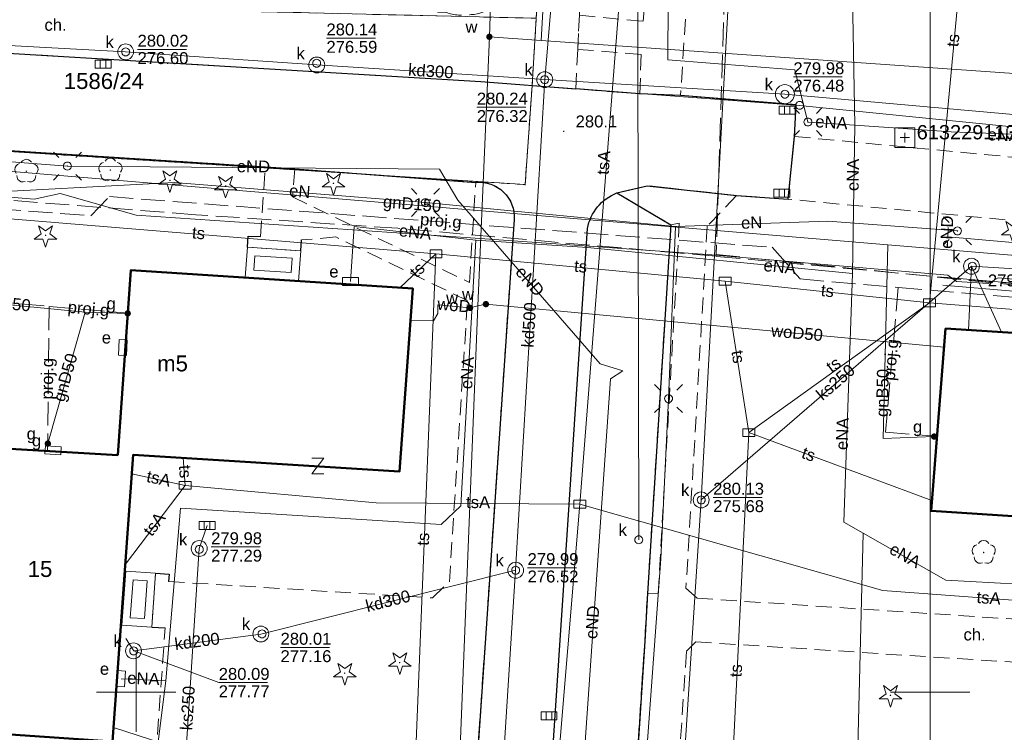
# Model space of a CAD drawing. Extents: x 0 to 6568752, y 0 to 5584302.
# Tile 10 of 58: x 6568343 to 6568405, y 5584047 to 5584092. Entities that reach past the tile are written whole.
import ezdxf
from ezdxf.enums import TextEntityAlignment as Align

# ---------------------------------------------------------------- set-up
doc = ezdxf.new("R2010")
doc.units = 0
doc.header["$PDSIZE"] = 0.75
for name, pattern in [('PRZER1-1', [1, 0.5, -0.5]), ('PRZER2-1', [1.5, 1, -0.5]), ('PRZER3-1', [2, 1.5, -0.5])]:
    doc.linetypes.add(name, pattern=pattern)
doc.layers.get('0').update_dxf_attribs({"linetype": 'CONTINUOUS'})
doc.layers.get('Defpoints').update_dxf_attribs({"linetype": 'CONTINUOUS'})
for name, color, linetype, lineweight in [('EGBT', 7, 'CONTINUOUS', 18), ('EGBU', 7, 'CONTINUOUS', 50), ('EGBU_O', 7, 'CONTINUOUS', 50), ('EGDE', 7, 'CONTINUOUS', 18), ('EGDE_O', 7, 'CONTINUOUS', 18), ('EGPG', 7, 'CONTINUOUS', 18), ('GEPADR_O', 7, 'CONTINUOUS', 18), ('GEPPHC', 7, 'CONTINUOUS', 18), ('GUPPRZ_O', 7, 'CONTINUOUS', 18), ('OSSP', 7, 'CONTINUOUS', 18), ('OSSP_O', 7, 'CONTINUOUS', 18), ('OTKC', 7, 'CONTINUOUS', 18), ('OTKC_O', 7, 'CONTINUOUS', 18), ('OTKJ', 7, 'CONTINUOUS', 18), ('OTKK', 7, 'CONTINUOUS', 25), ('OTRN', 7, 'CONTINUOUS', 13), ('OTRN_O', 7, 'CONTINUOUS', 13), ('OTWM', 7, 'CONTINUOUS', 18), ('ramka sekcji', 7, 'CONTINUOUS', 18), ('SUEO', 7, 'CONTINUOUS', 18), ('SUPK', 7, 'CONTINUOUS', 18), ('SUPW', 7, 'CONTINUOUS', 18), ('SUPW_O', 7, 'CONTINUOUS', 18)]:
    doc.layers.add(name, color=color, linetype=linetype, lineweight=lineweight)
for name, color, linetype, lineweight, true_color in [('EGUG', 7, 'CONTINUOUS', 18, 0x008000), ('OTZG', 7, 'CONTINUOUS', 18, 0x008000), ('OTZL', 7, 'CONTINUOUS', 18, 0x008000), ('SUEP', 1, 'CONTINUOUS', 18, 0xff0000), ('SUEP_O', 1, 'CONTINUOUS', 18, 0xff0000), ('SUES', 1, 'CONTINUOUS', 18, 0xff0000), ('SUES_O', 1, 'CONTINUOUS', 18, 0xff0000), ('SUGP', 7, 'CONTINUOUS', 18, 0xbfbf00), ('SUGP_O', 7, 'CONTINUOUS', 18, 0xbfbf00), ('SUGS', 7, 'CONTINUOUS', 18, 0xbfbf00), ('SUGS_O', 7, 'CONTINUOUS', 18, 0xbfbf00), ('SUGW', 7, 'CONTINUOUS', 18, 0xbfbf00), ('SUGW_O', 7, 'CONTINUOUS', 18, 0xbfbf00), ('SUKK', 7, 'CONTINUOUS', 18, 0x803300), ('SUKP', 7, 'CONTINUOUS', 18, 0x803300), ('SUKP_O', 7, 'CONTINUOUS', 18, 0x803300), ('SUKS', 7, 'CONTINUOUS', 18, 0x803300), ('SUKS_O', 7, 'CONTINUOUS', 18, 0x803300), ('SUTP', 7, 'CONTINUOUS', 18, 0xff9100), ('SUTP_O', 7, 'CONTINUOUS', 18, 0xff9100), ('SUWP', 5, 'CONTINUOUS', 18, 0x0000ff), ('SUWP_O', 5, 'CONTINUOUS', 18, 0x0000ff), ('SUWW', 5, 'CONTINUOUS', 18, 0x0000ff), ('SUWW_O', 5, 'CONTINUOUS', 18, 0x0000ff)]:
    doc.layers.add(name, color=color, linetype=linetype, lineweight=lineweight, true_color=true_color)
doc.styles.add('Arial', font='arial.ttf')
doc.styles.add('GEO-INFO', font='arial.ttf')
doc.dimstyles.get("Standard").update_dxf_attribs({"dimtxt": 0.18, "dimasz": 0.18, "dimexe": 0.18, "dimexo": 0.0625, "dimgap": 0.09, "dimtad": 0, "dimtih": 1, "dimtoh": 1, "dimdec": 4, "dimzin": 0, "dimdsep": 46, "dimtxsty": 'Standard', "dimcen": 0.09, "dimadec": 0, "dimazin": 0, "dimtfac": 1, "dimtdec": 4, "dimtofl": 0, "dimtmove": 0, "dimatfit": 3, "dimfxl": 0, "dimtolj": 1, "dimtzin": 0, "dimarcsym": 0})

# ---------------------------------------------------------------- blocks, each defined once
blk = doc.blocks.new('D_GSPRDL1')
blk.add_hatch(color=0).paths.add_polyline_path([(0, -0.045), (0.013906, -0.042798), (0.02645, -0.036406), (0.036406, -0.02645), (0.042798, -0.013906), (0.045, 0), (0.042798, 0.013906), (0.036406, 0.02645), (0.02645, 0.036406), (0.013906, 0.042798), (0, 0.045), (-0.013906, 0.042798), (-0.02645, 0.036406), (-0.036406, 0.02645), (-0.042798, 0.013906), (-0.045, 0), (-0.042798, -0.013906), (-0.036406, -0.02645), (-0.02645, -0.036406), (-0.013906, -0.042798)])
at = {"color": 0}
for points in [[(-0.324277, 0.563333), (-0.240553, 0.662679), (-0.127956, 0.727494), (0, 0.75), (0.127956, 0.727494), (0.240553, 0.662679), (0.324277, 0.563333)], [(-0.635969, -0.134326), (-0.70458, -0.024001), (-0.731429, 0.103115), (-0.713292, 0.231763), (-0.652348, 0.346501), (-0.55591, 0.433559), (-0.435555, 0.482485)], [(0.435555, 0.482485), (0.55591, 0.433559), (0.652348, 0.346501), (0.713292, 0.231763), (0.731429, 0.103115), (0.70458, -0.024001), (0.635969, -0.134326)], [(-0.068773, -0.646351), (-0.194901, -0.677512), (-0.324092, -0.663766), (-0.440839, -0.606763), (-0.531129, -0.513345), (-0.584125, -0.394725), (-0.593465, -0.265141)], [(0.593465, -0.265141), (0.584125, -0.394725), (0.531129, -0.513345), (0.440839, -0.606763), (0.324092, -0.663766), (0.194901, -0.677512), (0.068773, -0.646351)]]:
    blk.add_lwpolyline(points, dxfattribs=at)
blk = doc.blocks.new('D_GSPRDI1')
blk.add_hatch(color=0).paths.add_polyline_path([(0, -0.045), (0.013906, -0.042798), (0.02645, -0.036406), (0.036406, -0.02645), (0.042798, -0.013906), (0.045, 0), (0.042798, 0.013906), (0.036406, 0.02645), (0.02645, 0.036406), (0.013906, 0.042798), (0, 0.045), (-0.013906, 0.042798), (-0.02645, 0.036406), (-0.036406, 0.02645), (-0.042798, 0.013906), (-0.045, 0), (-0.042798, -0.013906), (-0.036406, -0.02645), (-0.02645, -0.036406), (-0.013906, -0.042798)])
at = {"color": 0}
blk.add_lwpolyline([(0.272471, 0.088531), (0.713338, -0.231778), (0.168396, -0.231778), (0, -0.750048), (-0.168396, -0.231778), (-0.713338, -0.231778), (-0.272471, 0.088531), (-0.440867, 0.606801), (0, 0.286493), (0.440867, 0.606801)], close=True, dxfattribs=at)
blk = doc.blocks.new('D_GSPWPN1')
blk.add_hatch(color=0).paths.add_polyline_path([(-0.045, 0), (-0.043467, -0.011647), (-0.038971, -0.0225), (-0.03182, -0.03182), (-0.0225, -0.038971), (-0.011647, -0.043467), (0, -0.045), (0.011647, -0.043467), (0.0225, -0.038971), (0.03182, -0.03182), (0.038971, -0.0225), (0.043467, -0.011647), (0.045, 0), (0.043467, 0.011647), (0.038971, 0.0225), (0.03182, 0.03182), (0.0225, 0.038971), (0.011647, 0.043467), (0, 0.045), (-0.011647, 0.043467), (-0.0225, 0.038971), (-0.03182, 0.03182), (-0.038971, 0.0225), (-0.043467, 0.011647)])
blk = doc.blocks.new('D_GUPIKP1_3')
at = {"color": 0}
blk.add_lwpolyline([(0.375, -0.25), (-0.375, -0.25), (-0.375, 0.25), (0.375, 0.25)], close=True, dxfattribs=at)
blk = doc.blocks.new('D_GUPWZA1')
blk.add_hatch(color=0).paths.add_polyline_path([(-0.2, 0), (-0.193185, -0.051764), (-0.173205, -0.1), (-0.141421, -0.141421), (-0.1, -0.173205), (-0.051764, -0.193185), (0, -0.2), (0.051764, -0.193185), (0.1, -0.173205), (0.141421, -0.141421), (0.173205, -0.1), (0.193185, -0.051764), (0.2, 0), (0.193185, 0.051764), (0.173205, 0.1), (0.141421, 0.141421), (0.1, 0.173205), (0.051764, 0.193185), (0, 0.2), (-0.051764, 0.193185), (-0.1, 0.173205), (-0.141421, 0.141421), (-0.173205, 0.1), (-0.193185, 0.051764)])
blk = doc.blocks.new('D_GUPESE1')
at = {"color": 0}
blk.add_lwpolyline([(-0.5, -0.25), (-0.5, 0.25), (0.5, 0.25), (0.5, -0.25)], close=True, dxfattribs=at)
blk = doc.blocks.new('D_GUPIWZ1_1')
at = {"color": 0}
blk.add_lwpolyline([(0, 0.25), (0.064705, 0.241481), (0.125, 0.216506), (0.176777, 0.176777), (0.216506, 0.125), (0.241481, 0.064705), (0.25, 0), (0.241481, -0.064705), (0.216506, -0.125), (0.176777, -0.176777), (0.125, -0.216506), (0.064705, -0.241481), (0, -0.25), (-0.064705, -0.241481), (-0.125, -0.216506), (-0.176777, -0.176777), (-0.216506, -0.125), (-0.241481, -0.064705), (-0.25, 0), (-0.241481, 0.064705), (-0.216506, 0.125), (-0.176777, 0.176777), (-0.125, 0.216506), (-0.064705, 0.241481)], close=True, dxfattribs=at)
blk = doc.blocks.new('D_GUPKKS1')
at = {"color": 0}
blk.add_lwpolyline([(0.5, -0.25), (-0.5, -0.25), (-0.5, 0.25), (0.5, 0.25)], close=True, dxfattribs=at)
for points in [[(-0.175, -0.25), (-0.175, 0.25)], [(0.175, -0.25), (0.175, 0.25)]]:
    blk.add_lwpolyline(points, dxfattribs=at)
blk = doc.blocks.new('D_GUPGSG1')
at = {"color": 0}
blk.add_lwpolyline([(-0.5, -0.25), (-0.5, 0.25), (0.5, 0.25), (0.5, -0.25)], close=True, dxfattribs=at)
blk = doc.blocks.new('D_GUPGZA1')
blk.add_hatch(color=0).paths.add_polyline_path([(-0.2, 0), (-0.193185, -0.051764), (-0.173205, -0.1), (-0.141421, -0.141421), (-0.1, -0.173205), (-0.051764, -0.193185), (0, -0.2), (0.051764, -0.193185), (0.1, -0.173205), (0.141421, -0.141421), (0.173205, -0.1), (0.193185, -0.051764), (0.2, 0), (0.193185, 0.051764), (0.173205, 0.1), (0.141421, 0.141421), (0.1, 0.173205), (0.051764, 0.193185), (0, 0.2), (-0.051764, 0.193185), (-0.1, 0.173205), (-0.141421, 0.141421), (-0.173205, 0.1), (-0.193185, 0.051764)])
blk = doc.blocks.new('D_GUPKSD1_1')
at = {"color": 0}
blk.add_lwpolyline([(0, 0.25), (0.064705, 0.241481), (0.125, 0.216506), (0.176777, 0.176777), (0.216506, 0.125), (0.241481, 0.064705), (0.25, 0), (0.241481, -0.064705), (0.216506, -0.125), (0.176777, -0.176777), (0.125, -0.216506), (0.064705, -0.241481), (0, -0.25), (-0.064705, -0.241481), (-0.125, -0.216506), (-0.176777, -0.176777), (-0.216506, -0.125), (-0.241481, -0.064705), (-0.25, 0), (-0.241481, 0.064705), (-0.216506, 0.125), (-0.176777, 0.176777), (-0.125, 0.216506), (-0.064705, 0.241481)], close=True, dxfattribs=at)
blk = doc.blocks.new('D_GEPPHC1')
at = {"color": 0}
blk.add_lwpolyline([(-0.375, 0.5), (0.375, 0.5), (-0.375, -0.5), (0.375, -0.5)], dxfattribs=at)
blk = doc.blocks.new('D_GSPSSP1')
at = {"color": 0}
blk.add_lwpolyline([(0.625, 0.625), (0.625, -0.625), (-0.625, -0.625), (-0.625, 0.625)], close=True, dxfattribs=at)
for points in [[(0.3, 0), (-0.3, 0)], [(0, 0.3), (0, -0.3)]]:
    blk.add_lwpolyline(points, dxfattribs=at)
blk = doc.blocks.new('D_GEPPGD1_2')
blk.add_hatch(color=0).paths.add_polyline_path([(0, -0.045), (0.013906, -0.042798), (0.02645, -0.036406), (0.036406, -0.02645), (0.042798, -0.013906), (0.045, 0), (0.042798, 0.013906), (0.036406, 0.02645), (0.02645, 0.036406), (0.013906, 0.042798), (0, 0.045), (-0.013906, 0.042798), (-0.02645, 0.036406), (-0.036406, 0.02645), (-0.042798, 0.013906), (-0.045, 0), (-0.042798, -0.013906), (-0.036406, -0.02645), (-0.02645, -0.036406), (-0.013906, -0.042798)])
blk = doc.blocks.new('D_GEPPGD1_1')
at = {"color": 0}
blk.add_lwpolyline([(0, 0.25), (0.077254, 0.237764), (0.146946, 0.202254), (0.202254, 0.146946), (0.237764, 0.077254), (0.25, 0), (0.237764, -0.077254), (0.202254, -0.146946), (0.146946, -0.202254), (0.077254, -0.237764), (0, -0.25), (-0.077254, -0.237764), (-0.146946, -0.202254), (-0.202254, -0.146946), (-0.237764, -0.077254), (-0.25, 0), (-0.237764, 0.077254), (-0.202254, 0.146946), (-0.146946, 0.202254), (-0.077254, 0.237764)], close=True, dxfattribs=at)
blk = doc.blocks.new('D_GUPELA2')
blk.add_hatch(color=0).paths.add_polyline_path([(-0.001087, 0.044987), (0.011881, 0.043403), (0.021281, 0.03965), (0.030065, 0.033482), (0.038133, 0.023893), (0.043117, 0.012881), (0.044986, 0.001113), (0.044323, -0.007777), (0.040557, -0.019497), (0.033417, -0.030138), (0.024849, -0.037517), (0.013788, -0.042836), (0.002013, -0.044955), (-0.00982, -0.043916), (-0.020466, -0.040077), (-0.029541, -0.033946), (-0.036867, -0.025804), (-0.04187, -0.01649), (-0.04461, -0.005909), (-0.044532, 0.006476), (-0.041285, 0.017903), (-0.034764, 0.028574), (-0.024479, 0.03776), (-0.013449, 0.042943)])
at = {"color": 0}
for points in [[(-0.883883, 0.883883), (-0.53033, 0.53033)], [(0.883883, 0.883883), (0.53033, 0.53033)], [(-0.883883, -0.883883), (-0.53033, -0.53033)], [(0.883883, -0.883883), (0.53033, -0.53033)]]:
    blk.add_lwpolyline(points, dxfattribs=at)
blk = doc.blocks.new('D_GUPELA1')
at = {"color": 0}
blk.add_lwpolyline([(0, 0.25), (0.064705, 0.241481), (0.125, 0.216506), (0.176777, 0.176777), (0.216506, 0.125), (0.241481, 0.064705), (0.25, 0), (0.241481, -0.064705), (0.216506, -0.125), (0.176777, -0.176777), (0.125, -0.216506), (0.064705, -0.241481), (0, -0.25), (-0.064705, -0.241481), (-0.125, -0.216506), (-0.176777, -0.176777), (-0.216506, -0.125), (-0.241481, -0.064705), (-0.25, 0), (-0.241481, 0.064705), (-0.216506, 0.125), (-0.176777, 0.176777), (-0.125, 0.216506), (-0.064705, 0.241481)], close=True, dxfattribs=at)
blk = doc.blocks.new('*D45')
at = {"layer": 'Defpoints', "color": 0, "lineweight": 40}
for p in [(6568647.5, 5584150), (6568650, 5584150), (0, 0)]:
    blk.add_point(p, dxfattribs=at)
at = {"layer": 'ramka sekcji', "color": 0, "lineweight": -2}
blk.add_line((6568649.938, 5584150), (6568647.5, 5584150), dxfattribs=at)
at = {"layer": 'ramka sekcji', "color": 0, "insert": (6568644.106, 5584150), "char_height": 0.75, "attachment_point": 5, "style": 'GEO-INFO'}
blk.add_mtext('\\A1;5584150.0000', dxfattribs=at)
blk = doc.blocks.new('*D46')
at = {"layer": 'Defpoints', "color": 0, "lineweight": 40}
for p in [(6568650, 5584152.5), (6568650, 5584150), (0, 0)]:
    blk.add_point(p, dxfattribs=at)
at = {"layer": 'ramka sekcji', "color": 0, "lineweight": -2}
blk.add_line((6568650, 5584150.062), (6568650, 5584152.5), dxfattribs=at)
at = {"layer": 'ramka sekcji', "color": 0, "insert": (6568650, 5584155.896), "char_height": 0.75, "attachment_point": 5, "rotation": 90, "style": 'GEO-INFO'}
blk.add_mtext('\\A1;6568650.0000', dxfattribs=at)

msp = doc.modelspace()

# ---------------------------------------------------------------- linework, layer by layer
at = {"layer": 'EGBT', "color": 0, "linetype": 'Continuous', "lineweight": 18, "elevation": 10.18}
for points in [[(6568357, 5584078.01), (6568360.36, 5584077.79), (6568360.21974, 5584075.88154), (6568356.85955, 5584076.09722)], [(6568357.46233, 5584077.47866), (6568359.8244, 5584077.324), (6568359.7574, 5584076.41224), (6568357.39516, 5584076.56387)], [(6568351.22, 5584057.48), (6568350.98, 5584054.09), (6568349.08368, 5584054.21707), (6568349.34861, 5584057.6054)], [(6568350.68581, 5584057.01468), (6568350.51643, 5584054.62219), (6568349.62157, 5584054.68215), (6568349.80854, 5584057.07346)]]:
    msp.add_lwpolyline(points, close=True, dxfattribs=at)
at = {"layer": 'EGBU', "color": 0, "linetype": 'Continuous', "lineweight": 50, "elevation": 10.18}
for points in [[(6568348.83759, 5584064.90932), (6568349.65, 5584076.56), (6568367.41, 5584075.42), (6568366.58, 5584063.9), (6568349.81, 5584064.94), (6568348.51, 5584046.88), (6568337.16, 5584047.66), (6568338.47, 5584065.53)], [(6568426.37, 5584069.51), (6568441.95, 5584068.5), (6568441.31, 5584057.09), (6568435.23, 5584057.49), (6568431.9, 5584057.7), (6568425.82, 5584058.1), (6568425.92, 5584059.77), (6568416.34, 5584060.38), (6568409.5, 5584060.81), (6568406.17, 5584061.02), (6568400.06, 5584061.41), (6568400.97, 5584072.89), (6568426.44, 5584071.26)]]:
    msp.add_lwpolyline(points, close=True, dxfattribs=at)
at = {"layer": 'EGDE', "color": 0, "linetype": 'Continuous', "elevation": 10.22}
for points in [[(6568648.59375, 5584104.42383), (6568646.521, 5584059.38927), (6568644.22449, 5584009.45582), (6568609.00522, 5584036.3441), (6568583.6998, 5584038.16817), (6568558.47556, 5584075.58605), (6568538.06756, 5584076.86319), (6568491.15577, 5584079.0589), (6568441.65482, 5584081.9513), (6568391.77674, 5584086.94902), (6568374.92948, 5584088.19204), (6568375.19, 5584092.43), (6568377.65, 5584132.3), (6568371.2, 5584132.71), (6568369.87809, 5584134.81056), (6568369.45834, 5584137.11533), (6568375.25714, 5584238.8479), (6568377.54509, 5584242.89769), (6568381.25599, 5584245.17568), (6568384.82038, 5584245.63164)], [(6568594.31055, 5583939.47691), (6568591.06023, 5583939.65534), (6568585.12694, 5583937.54872), (6568482.90911, 5583944.55214), (6568370.44353, 5583952.88368), (6568294.32233, 5583957.98331), (6568295.92847, 5583986.21622), (6568307.93382, 5584034.73468), (6568319.9193, 5584083.24287), (6568320.72616, 5584086.59352), (6568329.45932, 5584084.84591), (6568374.48985, 5584081.95589), (6568374.92948, 5584088.19204), (6568391.77674, 5584086.94902), (6568441.65482, 5584081.9513), (6568491.15577, 5584079.0589), (6568538.06756, 5584076.86319), (6568558.47556, 5584075.58605), (6568583.6998, 5584038.16817), (6568609.00522, 5584036.3441), (6568644.22449, 5584009.45582)]]:
    msp.add_lwpolyline(points, dxfattribs=at)
msp.add_lwpolyline([(6568375.19, 5584092.43), (6568374.92948, 5584088.19204), (6568374.48985, 5584081.95589), (6568329.45932, 5584084.84591), (6568320.72616, 5584086.59352), (6568322.71334, 5584094.57975), (6568345, 5584094.44), (6568344.88, 5584093.16)], close=True, dxfattribs=at)
at = {"layer": 'EGUG', "color": 0, "linetype": 'PRZER1-1', "lineweight": 18, "elevation": 10.08}
for points in [[(6568482.90911, 5583944.55214), (6568370.44353, 5583952.88368), (6568294.32233, 5583957.98331), (6568294.26523, 5583956.9825), (6568277.26098, 5583957.9935), (6568263.9809, 5583958.70246), (6568268.42617, 5584011.06381), (6568271.58328, 5584050.08752), (6568274.3496, 5584077.53529), (6568277.46122, 5584095.26675), (6568302.13672, 5584090.3243), (6568320.72616, 5584086.59352), (6568329.45932, 5584084.84591), (6568374.48985, 5584081.95589), (6568374.92948, 5584088.19204), (6568375.19, 5584092.43), (6568377.65, 5584132.3), (6568371.2, 5584132.71), (6568369.87809, 5584134.81056), (6568369.45834, 5584137.11533), (6568375.25714, 5584238.8479)], [(6568309.21068, 5584095.48584), (6568312.96342, 5584095.29418), (6568315.04175, 5584096.21103), (6568318.08182, 5584100.1005), (6568328.2783, 5584135.3346), (6568332.74, 5584135.02), (6568331.91463, 5584131.76118), (6568322.71334, 5584094.57975), (6568345, 5584094.44), (6568344.88, 5584093.16), (6568375.19, 5584092.43), (6568374.92948, 5584088.19204), (6568374.48985, 5584081.95589), (6568329.45932, 5584084.84591), (6568320.72616, 5584086.59352), (6568302.13672, 5584090.3243)]]:
    msp.add_lwpolyline(points, dxfattribs=at)
at = {"layer": 'GUPPRZ_O', "color": 0, "linetype": 'Continuous', "lineweight": 13, "elevation": 10.8, "flags": 128}
for points in [[(6568361.9762, 5584091.17926), (6568365.0562, 5584091.17926)], [(6568350.08138, 5584090.47158), (6568353.16138, 5584090.47158)], [(6568391.38588, 5584088.73603), (6568394.46588, 5584088.73603)], [(6568371.45012, 5584086.82489), (6568374.53012, 5584086.82489)], [(6568386.33, 5584062.25554), (6568389.41, 5584062.25554)], [(6568354.71557, 5584059.13902), (6568357.79557, 5584059.13902)], [(6568374.64394, 5584057.82577), (6568377.72394, 5584057.82577)], [(6568349.83768, 5584052.58981), (6568355.19131, 5584050.59552), (6568358.27131, 5584050.59552)], [(6568359.08578, 5584052.80742), (6568362.16578, 5584052.80742)]]:
    msp.add_lwpolyline(points, dxfattribs=at)
at = {"layer": 'OTKC', "color": 0, "linetype": 'PRZER2-1', "lineweight": 18, "elevation": 10.18}
for points in [[(6568406.96, 5584119.93), (6568385.14, 5584101.36), (6568384.28, 5584087.56), (6568381.72, 5584087.67), (6568381.79, 5584090.16), (6568377.8, 5584090.47), (6568377.91, 5584092.62), (6568381.93, 5584092.24), (6568384.29, 5584126.93), (6568369.6, 5584141.29), (6568369.74, 5584143.83), (6568386.41, 5584127.46), (6568392.32, 5584126.6), (6568393.35, 5584126.66), (6568412.9, 5584130.6)], [(6568416.67, 5584078.61), (6568391.05, 5584081.04), (6568391.46, 5584084.99), (6568455.29, 5584078.92)], [(6568404.95, 5584017.73), (6568381.28, 5584019.4), (6568375.12, 5584017.59), (6568374.23, 5584017), (6568374.47, 5584019.74), (6568379.98, 5584021.47), (6568382.02, 5584053.21), (6568382.19, 5584056.2), (6568382.87, 5584056.18), (6568384.2, 5584079.52), (6568383.67, 5584079.42), (6568380.27, 5584081.43), (6568382.18, 5584081.89), (6568387.8, 5584081.27), (6568385.96, 5584079.34), (6568384.62, 5584056.55), (6568385.32, 5584055.91), (6568406.09, 5584054.54)]]:
    msp.add_lwpolyline(points, dxfattribs=at)
msp.add_lwpolyline([(6568377.68, 5584087.98), (6568371.71, 5584088.44), (6568332.44, 5584090.8, -0.45490263), (6568324.46, 5584099.15), (6568330.64, 5584098.27), (6568330.56, 5584096.77, 0.21030029), (6568331.27, 5584094.34), (6568331.97, 5584094.02), (6568342.96, 5584093.21), (6568344.27, 5584093.63), (6568345.03, 5584094.4), (6568348.27, 5584094.18), (6568365.8, 5584093.09), (6568367.47, 5584092.9), (6568369.51, 5584092.8, 0.12574289), (6568371.1, 5584092.66, 0.34864944), (6568373.14, 5584094.42), (6568373.36, 5584097.51), (6568373.61243, 5584100.52929), (6568375.73, 5584100.29), (6568378.25, 5584100.43), (6568377.91, 5584092.62), (6568377.8, 5584090.47)], format="xyb", close=True, dxfattribs=at)
msp.add_lwpolyline([(6568351.33, 5584047.32), (6568351.82, 5584054.04), (6568350.98, 5584054.09), (6568351.22, 5584057.48), (6568352.07, 5584057.43), (6568352.04, 5584056.96), (6568368.65, 5584055.93), (6568369.72, 5584056.95), (6568370.86, 5584074.65), (6568362.57, 5584078.66), (6568360.41, 5584078.47), (6568360.36, 5584077.79), (6568357, 5584078.01), (6568357.05, 5584078.72), (6568357.82, 5584078.68), (6568358.12, 5584083.08), (6568359.98, 5584082.95), (6568359.84, 5584081.18), (6568370.98, 5584075.8), (6568371.38, 5584082.1, -0.46178773), (6568373.8, 5584079.75), (6568371.11, 5584040.52)], format="xyb", dxfattribs=at)
msp.add_lwpolyline([(6568387.73, 5584021.25), (6568382.59, 5584021.62), (6568384.65, 5584052.57), (6568385.24, 5584053.16), (6568409.4, 5584051.62), (6568410.12, 5584051.01), (6568409.91, 5584048.16), (6568395.84, 5584029.63)], close=True, dxfattribs=at)
at = {"layer": 'OTKJ', "color": 0, "linetype": 'PRZER3-1', "lineweight": 18, "elevation": 10.18}
for points in [[(6568324.46, 5584099.15, 0.45490263), (6568332.44, 5584090.8), (6568371.71, 5584088.44), (6568377.68, 5584087.98), (6568381.72, 5584087.67), (6568384.28, 5584087.56), (6568391.55, 5584086.98), (6568391.46, 5584084.99), (6568391.05, 5584081.04), (6568387.8, 5584081.27), (6568382.18, 5584081.89), (6568380.27, 5584081.43), (6568383.67, 5584079.42), (6568382.19, 5584056.2), (6568382.02, 5584053.21), (6568379.98, 5584021.47), (6568374.47, 5584019.74), (6568374.23, 5584017), (6568373.62, 5584007.68)], [(6568368.49, 5584000.12), (6568370.69, 5584032.86), (6568368.24, 5584034.25), (6568367.29, 5584034.81), (6568367.8, 5584039.19), (6568368.63, 5584039.53), (6568371.11, 5584040.52), (6568373.8, 5584079.75, 0.46178773), (6568371.38, 5584082.1), (6568359.98, 5584082.95), (6568358.12, 5584083.08), (6568330.51, 5584084.83), (6568276.89, 5584095.36)]]:
    msp.add_lwpolyline(points, format="xyb", dxfattribs=at)
at = {"layer": 'OTKK', "color": 0, "linetype": 'Continuous', "lineweight": 25, "elevation": 10.18}
for points in [[(6568324.69, 5584099.98, 0.03393703), (6568324.46, 5584099.15, 0.45490263), (6568332.44, 5584090.8), (6568371.71, 5584088.44), (6568377.68, 5584087.98)], [(6568374.47, 5584019.74), (6568378.42, 5584079.19, -0.26225223), (6568380.27, 5584081.43), (6568382.18, 5584081.89), (6568387.8, 5584081.27), (6568391.05, 5584081.04), (6568391.46, 5584084.99), (6568391.55, 5584086.98)], [(6568330.51, 5584084.83), (6568358.12, 5584083.08), (6568359.98, 5584082.95), (6568371.38, 5584082.1, -0.46178773), (6568373.8, 5584079.75), (6568371.11, 5584040.52), (6568368.63, 5584039.53), (6568367.8, 5584039.19)], [(6568380.27, 5584081.43), (6568383.67, 5584079.42), (6568382.19, 5584056.2), (6568382.02, 5584053.21), (6568379.98, 5584021.47), (6568374.47, 5584019.74), (6568374.23, 5584017), (6568373.62, 5584007.68), (6568379.01, 5584005.59), (6568376.11, 5583963.78), (6568370.56, 5583962.41), (6568370.11, 5583954.51, 0.07599896), (6568370.32, 5583953, 0.2946697), (6568374.84, 5583949.22), (6568411.69, 5583946.74, 0.39350109)]]:
    msp.add_lwpolyline(points, format="xyb", dxfattribs=at)
for points in [[(6568391.55, 5584086.98), (6568384.28, 5584087.56), (6568381.72, 5584087.67), (6568377.68, 5584087.98)], [(6568357, 5584078.01), (6568357.05, 5584078.72), (6568357.82, 5584078.68)], [(6568360.36, 5584077.79), (6568360.41, 5584078.47)], [(6568351.22, 5584057.48), (6568352.07, 5584057.43), (6568352.04, 5584056.96)], [(6568350.98, 5584054.09), (6568351.82, 5584054.04)]]:
    msp.add_lwpolyline(points, dxfattribs=at)
at = {"layer": 'OTWM', "color": 0, "linetype": 'Continuous', "lineweight": 18, "elevation": 10.06}
for points in [[(6568442.44883, 5584072.0809), (6568400.78883, 5584075.6209)], [(6568442.49117, 5584072.5791), (6568400.83117, 5584076.1191)]]:
    msp.add_lwpolyline(points, dxfattribs=at)
at = {"layer": 'ramka sekcji', "color": 0}
for p, q in [((6568400, 5584250), (6568400, 5584000)), ((6568400, 5584000), (6568400, 5584250)), ((6568350, 5584050), (6568350, 5584052.5)), ((6568400, 5584050), (6568400, 5584052.5)), ((6568350, 5584050), (6568347.5, 5584050)), ((6568350, 5584050), (6568350, 5584047.5)), ((6568350, 5584050), (6568352.5, 5584050)), ((6568400, 5584050), (6568397.5, 5584050)), ((6568400, 5584050), (6568400, 5584047.5)), ((6568400, 5584050), (6568402.5, 5584050))]:
    msp.add_line(p, q, dxfattribs=at)
at = {"layer": 'SUEP', "linetype": 'PRZER3-1', "lineweight": 18, "elevation": 10.14}
for points in [[(6568410.68147, 5584195.95969), (6568396.48012, 5584196.06005), (6568395.09975, 5584194.7798), (6568393.23664, 5584142.88399), (6568393.16457, 5584107.22146), (6568387.31217, 5584102.15403), (6568386.51919, 5584077.55569), (6568412.12821, 5584074.93652)], [(6568459.83529, 5584050.67966), (6568460.62843, 5584071.35681), (6568421.89546, 5584074.17693), (6568386.52744, 5584077.44073), (6568366.48235, 5584079.2058), (6568353.75069, 5584080.06318), (6568328.39369, 5584082.01967), (6568323.01448, 5584083.12127), (6568308.48195, 5584085.80969), (6568300.43483, 5584088.01289), (6568293.21194, 5584089.56037), (6568275.36079, 5584093.02254), (6568265.88044, 5584095.88281)]]:
    msp.add_lwpolyline(points, dxfattribs=at)
at = {"layer": 'SUEP', "linetype": 'Continuous', "lineweight": 18, "elevation": 10.14}
for points in [[(6568360.74305, 5584137.31793), (6568384.68684, 5584134.99138), (6568383.61336, 5584111.98577), (6568383.47909, 5584089.82233), (6568391.46775, 5584089.19521), (6568392.30005, 5584085.89868)], [(6568395.2615, 5584085.6964), (6568394.88921, 5584105.39055)], [(6568458.09827, 5584047.11792), (6568457.35, 5584047.26), (6568459.16, 5584071.55), (6568438.5, 5584072.96), (6568419.47, 5584074.77), (6568404.28, 5584076.08), (6568403.66, 5584075.72), (6568401.66, 5584075.85), (6568401.11, 5584076.26), (6568386.25, 5584077.53), (6568371.06, 5584078.6), (6568349.99, 5584080.04), (6568345.21, 5584081.39), (6568343.58, 5584081.04), (6568324.49, 5584082.63), (6568306.2, 5584086.38), (6568288.07, 5584090.39), (6568280.16, 5584092.07), (6568278.51, 5584092.88), (6568265.72845, 5584094.84031)], [(6568289.11, 5584091.53), (6568306.5577, 5584088.72114), (6568326.34206, 5584084.61573), (6568345.66268, 5584083.12455)], [(6568289.11, 5584091.53), (6568305.94, 5584088.05), (6568321.82, 5584084.8), (6568325.36, 5584083.57), (6568338.95, 5584081.37), (6568352.38, 5584082.08), (6568368.21, 5584080.83), (6568373.59, 5584080.31), (6568383.96, 5584079.32)], [(6568392.30005, 5584085.89868), (6568395.2615, 5584085.6964)], [(6568395.11361, 5584076.35119), (6568395.2615, 5584085.6964)], [(6568395.2615, 5584085.6964), (6568401.32893, 5584085.28197), (6568418.26638, 5584084.63416), (6568428.15815, 5584083.16749), (6568429.96387, 5584085.06091), (6568434.18476, 5584083.46517)], [(6568345.66268, 5584083.12455), (6568369.09962, 5584082.92015), (6568370.24718, 5584080.97515), (6568379.22168, 5584070.67099), (6568380.64733, 5584070.22085), (6568379.86483, 5584069.7322), (6568377.73429, 5584039.04536), (6568380.6984, 5584038.51051), (6568377.86199, 5584037.36288), (6568376.96805, 5584014.11185), (6568376.28412, 5584004.60999), (6568375.6552, 5583988.07759), (6568373.54092, 5583983.35598)], [(6568363.49, 5584075.86), (6568363.72296, 5584079.32696), (6568371.39475, 5584078.45574)], [(6568373.5, 5583954.14), (6568377.24, 5583963.51), (6568377.84, 5583983.21), (6568378.63, 5583990.16), (6568380.23, 5584009.47), (6568379.89, 5584012.7), (6568380.83, 5584028.01), (6568381.62, 5584039.2), (6568383.04, 5584058.39), (6568383.52, 5584068.48), (6568383.96, 5584079.32)], [(6568383.96, 5584079.32), (6568393.56, 5584079.66), (6568401.72, 5584079.04)], [(6568401.1143, 5584078.65869), (6568401.13874, 5584079.25819)], [(6568401.1143, 5584078.65869), (6568429.47853, 5584076.18538)], [(6568371.39475, 5584078.45574), (6568370.43161, 5584061.73355), (6568369.20535, 5584060.55614), (6568352.7909, 5584061.58473), (6568351.86101, 5584050.7119)], [(6568371.39475, 5584078.45574), (6568378.42131, 5584077.98624), (6568395.11361, 5584076.35119)], [(6568395.11361, 5584076.35119), (6568394.5653, 5584060.70291), (6568395.78525, 5584060.01062)], [(6568395.78525, 5584060.01062), (6568394.9184, 5584025.40371), (6568403.43978, 5584024.36028), (6568411.69711, 5584022.65069)], [(6568395.78525, 5584060.01062), (6568400.9928, 5584057.05544), (6568422.4466, 5584055.87378), (6568422.63, 5584059.64)], [(6568351.86101, 5584050.7119), (6568349.04, 5584050.84)], [(6568351.86101, 5584050.7119), (6568350.80902, 5584042.32769), (6568348.39076, 5584039.07628), (6568347.79752, 5584031.56806)]]:
    msp.add_lwpolyline(points, dxfattribs=at)
at = {"layer": 'SUGP', "color": 0, "linetype": 'Continuous', "lineweight": 18, "elevation": 10.14}
for points in [[(6568337.40552, 5584083.1726), (6568397.33641, 5584078.16365), (6568428.23794, 5584075.58074), (6568444.40552, 5584074.23001)], [(6568397.33641, 5584078.16365), (6568397.03453, 5584065.97187), (6568400.25, 5584066.09)], [(6568336.83036, 5584074.88059), (6568346.77732, 5584073.93072)], [(6568346.77732, 5584073.93072), (6568344.43, 5584065.65)], [(6568346.77732, 5584073.93072), (6568349.46092, 5584073.84851)]]:
    msp.add_lwpolyline(points, dxfattribs=at)
at = {"layer": 'SUGP', "color": 0, "linetype": 'PRZER3-1', "lineweight": 18, "elevation": 10.14}
for points in [[(6568337.23585, 5584080.73312), (6568347.14641, 5584079.99837), (6568348.30447, 5584081.20102), (6568390.05811, 5584078.00777), (6568391.81373, 5584076.01664), (6568397.98961, 5584075.47113), (6568418.79953, 5584073.73177), (6568421.00686, 5584075.16705), (6568428.31453, 5584074.57612), (6568435.62221, 5584073.98518), (6568435.62221, 5584071.68618), (6568444.05693, 5584071.02425), (6568443.88641, 5584066.51975)], [(6568336.72989, 5584074.96887), (6568344.51962, 5584074.28513)], [(6568397.98961, 5584075.47113), (6568397.18366, 5584066.3635), (6568400.43224, 5584066.10599)], [(6568344.51962, 5584074.28513), (6568344.41584, 5584065.17404)], [(6568344.51962, 5584074.28513), (6568349.46113, 5584073.85138)]]:
    msp.add_lwpolyline(points, dxfattribs=at)
at = {"layer": 'SUKP', "color": 0, "linetype": 'Continuous', "lineweight": 18, "elevation": 10.14}
for points in [[(6568375.72584, 5584088.56609), (6568378.42666, 5584120.33275), (6568366.47474, 5584131.26997), (6568369.98604, 5584163.23059), (6568372.56, 5584194), (6568376.02397, 5584239.07136), (6568376.60482, 5584243.03868), (6568379.50818, 5584255.20698), (6568379.56519, 5584255.51005)], [(6568381.64886, 5584059.58804), (6568381.53565, 5584110.88115), (6568387.58811, 5584161.38428), (6568389.56914, 5584213.0754)], [(6568388.43, 5584114.48), (6568385.58, 5584062.1)], [(6568341.60027, 5584090.74628), (6568349.33138, 5584090.31603), (6568361.36735, 5584089.49119), (6568375.72584, 5584088.56609)], [(6568371.94482, 5584027.33289), (6568373.89394, 5584057.67023), (6568375.72584, 5584088.56609)], [(6568452.04752, 5584057.70715), (6568454.49146, 5584083.14819), (6568435.16598, 5584084.71577), (6568410.6729, 5584085.8863), (6568390.84873, 5584087.65093), (6568375.72584, 5584088.56609)], [(6568430.70547, 5584075.20071), (6568423.53537, 5584075.68134), (6568412.18741, 5584076.23512), (6568402.59935, 5584076.81524), (6568385.58, 5584062.1)], [(6568402.41664, 5584072.79742), (6568402.59935, 5584076.81524)], [(6568404.50093, 5584072.66403), (6568402.59935, 5584076.81524)], [(6568385.58, 5584062.1), (6568382.69715, 5584017.96737)], [(6568354.46, 5584060.49), (6568353.96516, 5584059.04348)], [(6568353.96516, 5584059.04348), (6568352.65753, 5584038.9294), (6568351.03388, 5584022.38399)], [(6568357.84652, 5584053.65376), (6568373.89394, 5584057.67023)], [(6568349.33715, 5584053.37493), (6568349.83768, 5584052.58981)], [(6568349.83768, 5584052.58981), (6568357.84652, 5584053.65376)]]:
    msp.add_lwpolyline(points, dxfattribs=at)
at = {"layer": 'SUPK', "color": 0, "linetype": 'Continuous', "lineweight": 18, "elevation": 10.14}
for points in [[(6568349.33138, 5584089.81603, -1), (6568349.33138, 5584090.81603, -1)], [(6568361.36735, 5584088.99119, -1), (6568361.36735, 5584089.99119, -1)], [(6568375.72584, 5584088.06609, -1), (6568375.72584, 5584089.06609, -1)], [(6568390.84873, 5584087.05093, -1), (6568390.84873, 5584088.25093, -1)], [(6568402.59935, 5584076.31524, -1), (6568402.59935, 5584077.31524, -1)], [(6568385.58, 5584061.6, -1), (6568385.58, 5584062.6, -1)], [(6568353.96516, 5584058.54348, -1), (6568353.96516, 5584059.54348, -1)], [(6568373.89394, 5584057.17023, -1), (6568373.89394, 5584058.17023, -1)], [(6568357.84652, 5584053.15376, -1), (6568357.84652, 5584054.15376, -1)], [(6568349.82646, 5584052.09908, -1), (6568349.82646, 5584053.09908, -1)]]:
    msp.add_lwpolyline(points, format="xyb", close=True, dxfattribs=at)
at = {"layer": 'SUTP', "color": 0, "linetype": 'Continuous', "lineweight": 18, "elevation": 10.14}
for points in [[(6568380.42882, 5584125.50579), (6568382.1134, 5584115.07669), (6568377.93958, 5584061.82878)], [(6568403.06601, 5584107.54707), (6568399.96163, 5584074.51551)], [(6568368.87664, 5584077.59623), (6568338.96173, 5584080.05798), (6568327.4045, 5584080.70912), (6568305.70165, 5584081.42954)], [(6568366.62031, 5584075.47069), (6568368.87664, 5584077.59623)], [(6568367.40993, 5584041.65254), (6568368.87664, 5584077.59623)], [(6568368.87664, 5584077.59623), (6568387.08925, 5584075.86776)], [(6568388.58224, 5584066.33626), (6568387.08925, 5584075.86776)], [(6568387.08925, 5584075.86776), (6568399.96163, 5584074.51551)], [(6568388.58224, 5584066.33626), (6568399.96163, 5584074.51551)], [(6568399.96163, 5584074.51551), (6568432.9907, 5584071.90489)], [(6568401.12813, 5584023.90861), (6568386.1722, 5584008.69272), (6568387.10878, 5584036.34494), (6568388.58224, 5584066.33626)], [(6568400.11187, 5584062.0644), (6568388.58224, 5584066.33626)], [(6568352.9453, 5584064.74556), (6568353.07244, 5584063.01847)], [(6568349.72312, 5584063.73307), (6568353.07244, 5584063.01847)], [(6568349.31368, 5584058.04497), (6568353.07244, 5584063.01847)], [(6568377.93958, 5584061.82878), (6568365.11742, 5584061.92358), (6568353.07244, 5584063.01847)], [(6568377.93958, 5584061.82878), (6568375.65242, 5584034.44718), (6568375.40989, 5584000.51141)], [(6568377.93958, 5584061.82878), (6568397.02103, 5584056.39422), (6568424.7, 5584054.34)], [(6568348.57363, 5584047.764), (6568367.40993, 5584041.65254)]]:
    msp.add_lwpolyline(points, dxfattribs=at)
at = {"layer": 'SUWP', "color": 0, "linetype": 'Continuous', "lineweight": 18, "elevation": 10.14}
for points in [[(6568372.24015, 5584091.26574), (6568373.16006, 5584120.82751), (6568369.42012, 5584120.95122), (6568369.34884, 5584119.59107)], [(6568375.49, 5584091.04), (6568377.08, 5584118.57), (6568377.27, 5584119.85)], [(6568419.73601, 5584087.93935), (6568375.49, 5584091.04), (6568372.24015, 5584091.26574), (6568371.50499, 5584074.32878), (6568369.11009, 5584014.49059), (6568369.04881, 5584013.86124), (6568365.71, 5583953.81), (6568365.63169, 5583953.54639)], [(6568371.50499, 5584074.32878), (6568371.02, 5584074.19), (6568368.98595, 5584074.3773), (6568368.98984, 5584073.84895), (6568368.72072, 5584073.3753), (6568367.26503, 5584073.4079)], [(6568371.50499, 5584074.32878), (6568372.02, 5584074.43), (6568400.87753, 5584071.72349)]]:
    msp.add_lwpolyline(points, dxfattribs=at)

# ---------------------------------------------------------------- block references
at = {"layer": 'EGPG', "color": 0, "linetype": 'Continuous', "lineweight": 18}
for name, p in [('D_GEPPGD1_2', (6568374.92948, 5584088.19204, 10.24)), ('D_GEPPGD1_1', (6568391.77674, 5584086.94902, 10.24)), ('D_GEPPGD1_2', (6568374.48985, 5584081.95589, 10.24))]:
    msp.add_blockref(name, p, dxfattribs=at)
at = {"layer": 'GEPPHC', "color": 0, "linetype": 'Continuous', "lineweight": 18}
msp.add_blockref('D_GEPPHC1', (6568361.44159, 5584064.23525, 10.24), dxfattribs=at)
at = {"layer": 'OSSP', "color": 0, "linetype": 'Continuous', "lineweight": 18}
msp.add_blockref('D_GSPSSP1', (6568398.401, 5584084.914, 10.36), dxfattribs=at)
at = {"layer": 'OTRN', "color": 0, "linetype": 'Continuous', "lineweight": 13}
msp.add_blockref('D_GSPWPN1', (6568376.92, 5584085.31, 10.08), dxfattribs=at)
at = {"layer": 'OTZG', "color": 0, "linetype": 'Continuous', "lineweight": 18}
for p in [(6568352.12, 5584082.22, 10.12), (6568355.63, 5584081.87, 10.12), (6568362.42, 5584082.04, 10.12), (6568344.29, 5584078.76, 10.12), (6568405.2, 5584079.03, 10.12), (6568366.59, 5584051.86, 10.12), (6568363.13, 5584051.19, 10.12), (6568397.5, 5584049.8, 10.12)]:
    msp.add_blockref('D_GSPRDI1', p, dxfattribs=at)
at = {"layer": 'OTZL', "color": 0, "linetype": 'Continuous', "lineweight": 18}
for p in [(6568348.37, 5584082.87, 10.12), (6568343.08, 5584082.8, 10.12), (6568403.37, 5584058.79, 10.12)]:
    msp.add_blockref('D_GSPRDL1', p, dxfattribs=at)
at = {"layer": 'SUEO', "color": 0, "linetype": 'Continuous', "lineweight": 18}
for name, p in [('D_GUPELA2', (6568392.30005, 5584085.89868, 10.15)), ('D_GUPELA1', (6568392.30005, 5584085.89868, 10.16)), ('D_GUPELA2', (6568345.66268, 5584083.12455, 10.15)), ('D_GUPELA1', (6568345.66268, 5584083.12455, 10.16)), ('D_GUPELA2', (6568368.21, 5584080.83, 10.15)), ('D_GUPELA1', (6568368.21, 5584080.83, 10.16)), ('D_GUPELA2', (6568401.72, 5584079.04, 10.15)), ('D_GUPELA1', (6568401.72, 5584079.04, 10.16)), ('D_GUPELA2', (6568383.52, 5584068.48, 10.15)), ('D_GUPELA1', (6568383.52, 5584068.48, 10.16))]:
    msp.add_blockref(name, p, dxfattribs=at)
at = {"layer": 'SUES', "linetype": 'Continuous', "lineweight": 18}
msp.add_blockref('D_GUPESE1', (6568363.49, 5584075.86, 10.16), dxfattribs=at)
for p, rotation in [((6568349.16, 5584071.7, 10.16), 87.53337212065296), ((6568349.04, 5584050.84, 10.16), 86.95619381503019)]:
    msp.add_blockref('D_GUPESE1', p, dxfattribs=dict(at, rotation=rotation))
at = {"layer": 'SUGS', "color": 0, "linetype": 'Continuous', "lineweight": 18, "rotation": 356.6699728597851}
msp.add_blockref('D_GUPGSG1', (6568344.76, 5584065.22, 10.16), dxfattribs=at)
at = {"layer": 'SUGW', "color": 0, "linetype": 'Continuous', "lineweight": 18}
for p in [(6568349.46092, 5584073.84851, 10.16), (6568400.25, 5584066.09, 10.16), (6568344.43, 5584065.65, 10.16)]:
    msp.add_blockref('D_GUPGZA1', p, dxfattribs=at)
at = {"layer": 'SUKK', "color": 0, "linetype": 'Continuous', "lineweight": 18}
for p in [(6568347.91, 5584089.55, 10.16), (6568390.99, 5584086.65, 10.16), (6568390.66, 5584081.42, 10.16), (6568354.46, 5584060.49, 10.16), (6568375.99, 5584048.5, 10.16)]:
    msp.add_blockref('D_GUPKKS1', p, dxfattribs=at)
at = {"layer": 'SUKS', "color": 0, "linetype": 'Continuous', "lineweight": 18}
msp.add_blockref('D_GUPKSD1_1', (6568381.64886, 5584059.58804, 10.16), dxfattribs=at)
at = {"layer": 'SUPK', "color": 0, "linetype": 'Continuous', "lineweight": 18}
for p in [(6568368.87664, 5584077.59623, 10.16), (6568387.08925, 5584075.86776, 10.16), (6568399.96163, 5584074.51551, 10.16), (6568388.58224, 5584066.33626, 10.16), (6568353.07244, 5584063.01847, 10.16), (6568377.93958, 5584061.82878, 10.16)]:
    msp.add_blockref('D_GUPIKP1_3', p, dxfattribs=at)
at = {"layer": 'SUPW', "color": 0, "linetype": 'Continuous', "lineweight": 18}
for p in [(6568349.33138, 5584090.31603, 10.18), (6568361.36146, 5584089.60103, 10.18), (6568375.72584, 5584088.56609, 10.18), (6568390.84873, 5584087.65093, 10.18), (6568402.65928, 5584076.81236, 10.18), (6568385.58, 5584062.1, 10.18), (6568353.96557, 5584058.98348, 10.18), (6568373.89394, 5584057.67023, 10.18), (6568357.92442, 5584053.66411, 10.18), (6568349.83768, 5584052.58981, 10.18)]:
    msp.add_blockref('D_GUPIWZ1_1', p, dxfattribs=at)
at = {"layer": 'SUWW', "color": 0, "linetype": 'Continuous', "lineweight": 18}
for p in [(6568372.24015, 5584091.26574, 10.16), (6568371.02, 5584074.19, 10.16), (6568372.02, 5584074.43, 10.16)]:
    msp.add_blockref('D_GUPWZA1', p, dxfattribs=at)

# ---------------------------------------------------------------- texts
at = {"layer": 'EGBU_O', "color": 0, "linetype": 'Continuous', "lineweight": 0, "style": 'Arial'}
msp.add_text('m5', height=1, dxfattribs=at).set_placement((6568352.285, 5584070.19524, 10.8), align=Align.CENTER)
at = {"layer": 'EGDE_O', "color": 0, "linetype": 'Continuous', "style": 'Arial'}
msp.add_text('1586/24', height=1, dxfattribs=at).set_placement((6568347.95808, 5584087.97883, 10.8), align=Align.CENTER)
at = {"layer": 'GEPADR_O', "color": 0, "linetype": 'Continuous', "lineweight": 0, "style": 'Arial'}
msp.add_text('15', height=1, dxfattribs=at).set_placement((6568343.16096, 5584057.24863, 10.8))
at = {"layer": 'GUPPRZ_O', "color": 0, "linetype": 'Continuous', "lineweight": 0, "style": 'Arial'}
for s, p in [('280.14', (6568361.9762, 5584091.35176, 10.8)), ('280.02', (6568350.08138, 5584090.64408, 10.8)), ('276.59', (6568361.9762, 5584090.25676, 10.8)), ('276.60', (6568350.08138, 5584089.54908, 10.8)), ('279.98', (6568391.38588, 5584088.90853, 10.8)), ('276.48', (6568391.38588, 5584087.81353, 10.8)), ('280.24', (6568371.45012, 5584086.99739, 10.8)), ('276.32', (6568371.45012, 5584085.90239, 10.8)), ('279.83', (6568403.63263, 5584075.54751, 10.8)), ('280.13', (6568386.33, 5584062.42804, 10.8)), ('275.68', (6568386.33, 5584061.33304, 10.8)), ('279.98', (6568354.71557, 5584059.31152, 10.8)), ('277.29', (6568354.71557, 5584058.21652, 10.8)), ('279.99', (6568374.64394, 5584057.99827, 10.8)), ('276.52', (6568374.64394, 5584056.90327, 10.8)), ('280.01', (6568359.08578, 5584052.97992, 10.8)), ('277.16', (6568359.08578, 5584051.88492, 10.8)), ('280.09', (6568355.19131, 5584050.76802, 10.8)), ('277.77', (6568355.19131, 5584049.67302, 10.8))]:
    msp.add_text(s, height=0.75, dxfattribs=at).set_placement(p)
at = {"layer": 'OSSP_O', "color": 0, "linetype": 'Continuous', "lineweight": 0, "style": 'Arial'}
msp.add_text('613229113420', height=0.9, dxfattribs=at).set_placement((6568399.151, 5584084.80567, 10.8))
at = {"layer": 'OTKC_O', "color": 0, "linetype": 'Continuous', "lineweight": 0, "style": 'Arial'}
for p in [(6568344.91507, 5584091.6451, 10.8), (6568402.79639, 5584053.25203, 10.8)]:
    msp.add_text('ch.', height=0.75, dxfattribs=at).set_placement(p, align=Align.CENTER)
at = {"layer": 'OTRN_O', "color": 0, "linetype": 'Continuous', "lineweight": 0, "style": 'Arial'}
msp.add_text('280.1', height=0.75, dxfattribs=at).set_placement((6568377.67, 5584085.56, 10.8))
at = {"layer": 'SUEP_O', "linetype": 'Continuous', "lineweight": 0, "style": 'Arial'}
for s, rotation, p in [('eNA', 356.0925295, (6568393.76077, 5584085.50474, 10.8)), ('eNA', 357.8096924, (6568404.62004, 5584084.70904, 10.8)), ('eND', 359.5003077, (6568357.37859, 5584082.72888, 10.8)), ('eNA', 89.09336, (6568395.50288, 5584082.56622, 10.8)), ('eN', 355.4850648, (6568360.2719, 5584081.16243, 10.8)), ('eN', 2.0283649, (6568388.77039, 5584079.19671, 10.8)), ('eND', 87.664785, (6568401.41976, 5584078.94648, 10.8)), ('eNA', 353.5211707, (6568367.52574, 5584078.59975, 10.8)), ('eNA', 354.4055876, (6568390.49162, 5584076.41728, 10.8)), ('eND', 311.054499, (6568374.51312, 5584075.63032, 10.8)), ('eNA', 86.7036134, (6568371.20617, 5584070.07777, 10.8)), ('eNA', 87.9932351, (6568394.83336, 5584066.24969, 10.8)), ('eNA', 330.4259946, (6568398.24418, 5584058.27779, 10.8)), ('eND', 86.0284082, (6568379.09233, 5584054.36845, 10.8)), ('eNA', 357.4000475, (6568350.43719, 5584050.48277, 10.8))]:
    msp.add_text(s, height=0.75, rotation=rotation, dxfattribs=at).set_placement(p, align=Align.CENTER)
at = {"layer": 'SUES_O', "linetype": 'Continuous', "lineweight": 0, "style": 'Arial'}
for p in [(6568362.74, 5584076.11, 10.8), (6568348.41, 5584071.95, 10.8), (6568348.29, 5584051.09, 10.8)]:
    msp.add_text('e', height=0.75, dxfattribs=at).set_placement(p, align=Align.RIGHT)
at = {"layer": 'SUGP_O', "color": 0, "linetype": 'Continuous', "lineweight": 0, "style": 'Arial'}
for s, rotation, p in [('gnD150', 355.2223894, (6568367.34652, 5584080.37567, 10.8)), ('proj.g', 355.6266222, (6568369.15891, 5584079.31177, 10.8)), ('gnD50', 354.5451732, (6568341.77594, 5584074.1135, 10.8)), ('proj.g', 354.9836914, (6568346.96471, 5584073.7759, 10.8)), ('proj.g', 84.9429546, (6568397.87897, 5584070.89145, 10.8)), ('gnD50', 74.1736587, (6568345.88601, 5584069.71032, 10.8)), ('proj.g', 89.3474157, (6568344.76119, 5584069.72624, 10.8)), ('gnB50', 88.5816149, (6568397.3662, 5584068.83068, 10.8))]:
    msp.add_text(s, height=0.75, rotation=rotation, dxfattribs=at).set_placement(p, align=Align.CENTER)
at = {"layer": 'SUGS_O', "color": 0, "linetype": 'Continuous', "lineweight": 0, "style": 'Arial'}
msp.add_text('g', height=0.75, dxfattribs=at).set_placement((6568344.01, 5584065.47, 10.8), align=Align.RIGHT)
at = {"layer": 'SUGW_O', "color": 0, "linetype": 'Continuous', "lineweight": 0, "style": 'Arial'}
for p in [(6568348.71092, 5584074.09851, 10.8), (6568399.5, 5584066.34, 10.8), (6568343.68, 5584065.9, 10.8)]:
    msp.add_text('g', height=0.75, dxfattribs=at).set_placement(p, align=Align.RIGHT)
at = {"layer": 'SUKP_O', "color": 0, "linetype": 'Continuous', "lineweight": 0, "style": 'Arial'}
for s, rotation, p in [('kd300', 356.3136018, (6568368.52772, 5584088.73577, 10.8)), ('kd500', 86.606734, (6568375.10285, 5584073.10079, 10.8)), ('ks250', 40.8472806, (6568394.28162, 5584069.23562, 10.8)), ('kd300', 14.0517108, (6568365.94148, 5584055.3773, 10.8)), ('kd200', 7.5672932, (6568353.88075, 5584052.83086, 10.8)), ('ks250', 86.2803876, (6568353.60421, 5584048.9674, 10.8))]:
    msp.add_text(s, height=0.75, rotation=rotation, dxfattribs=at).set_placement(p, align=Align.CENTER)
at = {"layer": 'SUKS_O', "color": 0, "linetype": 'Continuous', "lineweight": 0, "style": 'Arial'}
msp.add_text('k', height=0.75, dxfattribs=at).set_placement((6568380.89886, 5584059.83804, 10.8), align=Align.RIGHT)
at = {"layer": 'SUPW_O', "color": 0, "linetype": 'Continuous', "lineweight": 0, "style": 'Arial'}
for p in [(6568348.58138, 5584090.56603, 10.8), (6568360.61146, 5584089.85103, 10.8), (6568374.97584, 5584088.81609, 10.8), (6568390.09873, 5584087.90093, 10.8), (6568401.90928, 5584077.06236, 10.8), (6568384.83, 5584062.35, 10.8), (6568353.21557, 5584059.23348, 10.8), (6568373.14394, 5584057.92023, 10.8), (6568357.17442, 5584053.91411, 10.8), (6568349.08768, 5584052.83981, 10.8)]:
    msp.add_text('k', height=0.75, dxfattribs=at).set_placement(p, align=Align.RIGHT)
at = {"layer": 'SUTP_O', "color": 0, "linetype": 'Continuous', "lineweight": 0, "style": 'Arial'}
for s, rotation, p in [('ts', 84.6309789, (6568401.80601, 5584091.00383, 10.8)), ('tsA', 85.5180565, (6568379.79945, 5584083.3113, 10.8)), ('ts', 355.2956363, (6568353.89512, 5584078.53461, 10.8)), ('ts', 43.29033, (6568367.94971, 5584076.31984, 10.8)), ('ts', 354.5785783, (6568377.95522, 5584076.43983, 10.8)), ('ts', 354.0030559, (6568393.49478, 5584074.89977, 10.8)), ('ts', 278.9023363, (6568387.54581, 5584071.05659, 10.8)), ('ts', 35.7077818, (6568394.12339, 5584070.31829, 10.8)), ('ts', 339.6697763, (6568392.22195, 5584064.62794, 10.8)), ('tsA', 347.9561217, (6568351.33654, 5584063.08875, 10.8)), ('ts', 274.2099758, (6568352.71618, 5584063.86047, 10.8)), ('tsA', 359.5764053, (6568371.52633, 5584061.58271, 10.8)), ('tsA', 52.9195853, (6568351.42719, 5584060.35477, 10.8)), ('ts', 87.6632823, (6568368.43652, 5584059.61242, 10.8)), ('tsA', 355.7555266, (6568403.65802, 5584055.55936, 10.8)), ('ts', 87.1873547, (6568388.13864, 5584051.3262, 10.8))]:
    msp.add_text(s, height=0.75, rotation=rotation, dxfattribs=at).set_placement(p, align=Align.CENTER)
at = {"layer": 'SUWP_O', "color": 0, "linetype": 'Continuous', "lineweight": 0, "style": 'Arial'}
for s, rotation, p in [('woD', 354.7388146, (6568369.97606, 5584073.99141, 10.8)), ('woD50', 354.6409149, (6568391.57829, 5584072.24899, 10.8))]:
    msp.add_text(s, height=0.75, rotation=rotation, dxfattribs=at).set_placement(p, align=Align.CENTER)
at = {"layer": 'SUWW_O', "color": 0, "linetype": 'Continuous', "lineweight": 0, "style": 'Arial'}
for p in [(6568371.49015, 5584091.51574, 10.8), (6568370.27, 5584074.44, 10.8), (6568371.27, 5584074.68, 10.8)]:
    msp.add_text('w', height=0.75, dxfattribs=at).set_placement(p, align=Align.RIGHT)

# ---------------------------------------------------------------- dimensions: what is measured, and where the dimension line sits
at = {"layer": 'ramka sekcji', "color": 0}
for offset, dtype, picture, middle in [((0, 2.5), 1, '*D46', (6568649.9999999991, 5584155.8956787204)), ((-2.5, 0), 0, '*D45', (6568644.1063676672, 5584150))]:
    dim = msp.add_ordinate_dim(feature_location=(6568650, 5584150), offset=offset, dtype=dtype, origin=(0, 0), dimstyle='Standard', override={"dimtxt": 0.75, "dimtxsty": 'GEO-INFO'}, dxfattribs=at)
    dim.commit()
    dim.dimension.update_dxf_attribs({"geometry": picture, "text_midpoint": middle})

doc.saveas('drawing.dxf')
